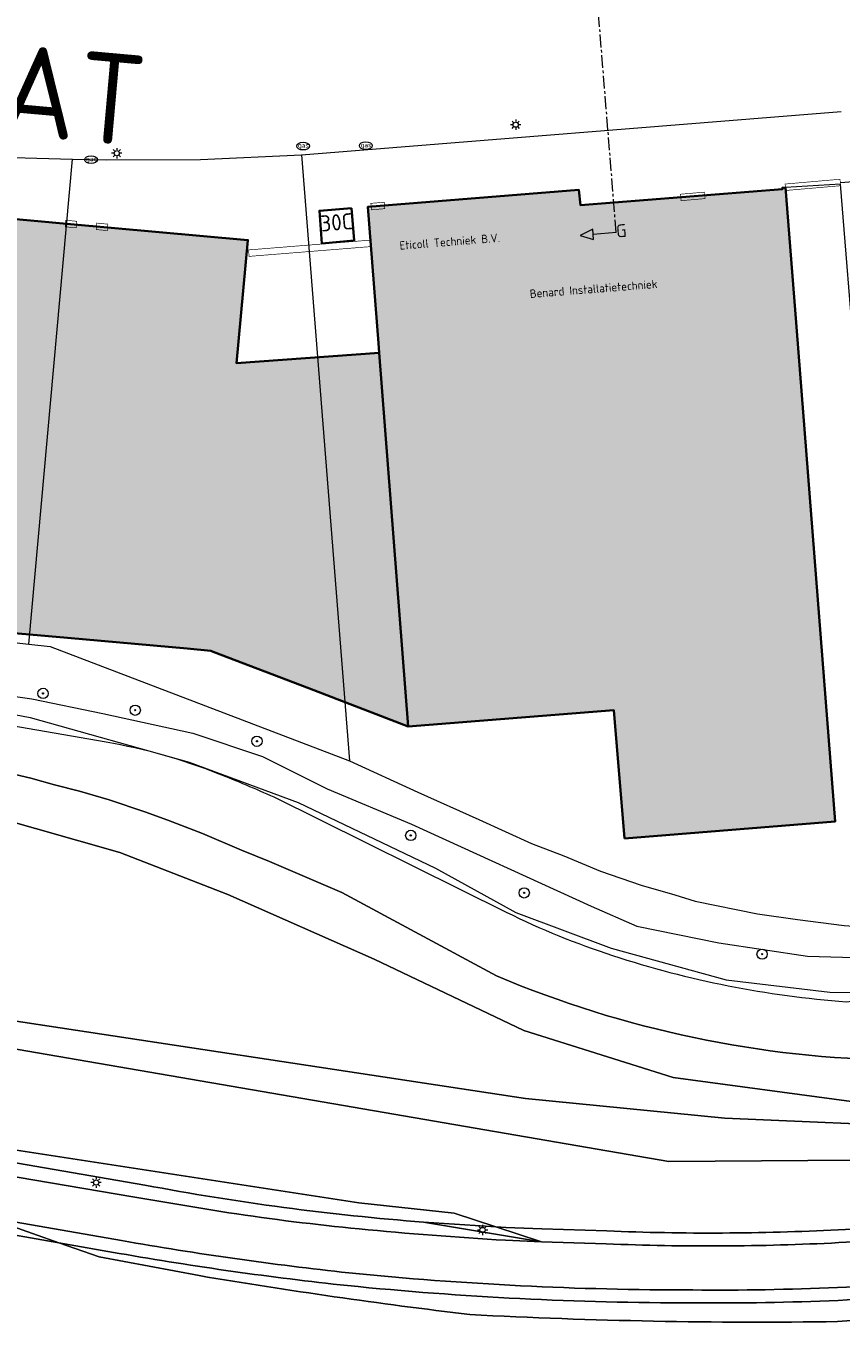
# Model space of a CAD drawing. Header units: metres. Extents: x 97476 to 98458, y 435938 to 436449.
# Tile 33 of 52: x 98207 to 98270, y 435990 to 436091. Entities that reach past the tile are written whole.
import ezdxf
from ezdxf.enums import TextEntityAlignment as Align
from ezdxf.lldxf.tags import DXFTag

# ---------------------------------------------------------------- set-up
doc = ezdxf.new("R2010")
doc.units = ezdxf.units.M
doc.linetypes.add('ZZ-CENTER-SO', pattern=[8, 5, -1, 1, -1])
for name, color, linetype, lineweight in [('B-RO-OG-BEBOUWING-V', 254, 'Continuous', 18), ('B-WA-GK-BESCHOEIING_HOUT-G', 130, 'GK-BESCHOEIING-SO', 18), ('B-WE-GR-BOOM-S', 252, 'Continuous', 18), ('B-WE-GR-GROENVOORZIENING-GV', 252, 'Continuous', 18), ('B-WE-GW-TALUD_KRUIN-G', 252, 'Continuous', 18), ('B-WE-IE-TERREINAFSCHEIDING_KUNSTMATIG_HEKWERK-G', 252, 'IE-TERREINAFSCHEIDING-KUNSTMATIG', 18), ('B-WE-KG-GRENS_PERCEEL-G', 150, 'KG-PERCEEL', 18), ('B-WE-KL-ET_LS_OV_LICHTMAST-S', 1, 'Continuous', 18), ('B-WE-KL-GAS_PUT-S', 252, 'Continuous', 18), ('B-WE-OG-BEBOUWING-GV', 4, 'Continuous', 35), ('B-WE-OG-BEBOUWING_ENTREE_GARAGE-G', 4, 'Continuous', 18), ('B-WE-OG-BEBOUWING_HOOFDGEBOUW-G', 4, 'Continuous', 18), ('B-WE-OG-BEBOUWING_HUISNUMMER-T25-500', 7, 'Continuous', 25), ('B-WE-OG-BEBOUWING_STRAATNAAM-T35-2000', 2, 'Continuous', 35), ('B-WE-OG-GRONDGEBRUIK-T25-250', 7, 'Continuous', 25), ('B-WE-OG-TERREIN_CULTUURSCHEIDING-GV', 252, 'Continuous', 18), ('B-WE-OG-TERREIN_ERF-GV', 252, 'Continuous', 18), ('B-WE-OG-WATER-GV', 252, 'Continuous', 18), ('B-WE-OG-WATER_SLOOT-GV', 252, 'Continuous', 18), ('B-WE-VH-VERHARDING_ASFALT-GV', 252, 'Continuous', 18), ('X-XX-AL-VERWIJZING-S-200', 7, 'Continuous', 18), ('X-XX-AL-VERWIJZING_DOORSNEDE-G', 7, 'ZZ-CENTER-SO', 18)]:
    doc.layers.add(name, color=color, linetype=linetype, lineweight=lineweight)
doc.styles.add('NLCS-ISO', font='NLCS-ISO.ttf')
doc.styles.add('NLCS-ISO-M2000-T35', font='NLCS-ISO.ttf', dxfattribs={"height": 7})
doc.styles.add('NLCS-ISO-M250-T25', font='NLCS-ISO.ttf', dxfattribs={"height": 0.625})
doc.styles.add('NLCS-ISO-M500-T25', font='NLCS-ISO.ttf', dxfattribs={"height": 1.25})
doc.styles.get("Standard").update_dxf_attribs({"font": 'arial.ttf'})
doc.linetypes.add('GK-BESCHOEIING-SO', pattern='A,18,-3,[1,NLCS.SHX,S=0.6,R=0,X=0,Y=0],-3', length=24)
doc.linetypes.add('IE-TERREINAFSCHEIDING-KUNSTMATIG', pattern='A,4,[82,NLCS.SHX,S=0.75,R=90,X=0,Y=0],4,-2', length=10)
tags = doc.linetypes.add('KG-PERCEEL', pattern='A,5.5,-2,["P",Standard,S=1.8,R=0,X=-0.5,Y=-0.9],-2,5.5,-2,[5,NLCS.SHX,S=0.75,R=0,X=0,Y=0],-2', length=19).pattern_tags.tags
tags[6] = DXFTag(74, 10)

# ---------------------------------------------------------------- blocks, each defined once
blk = doc.blocks.new('SKL-ET_OV_LICHTMAST-SO')
at = {"color": 0, "linetype": 'ByBlock', "lineweight": 18}
for points in [[(-1.25, 0), (-2, 0)], [(-1.41, 1.41), (-0.88, 0.88)], [(0, 2), (0, 1.25)], [(0.88, 0.88), (1.41, 1.41)], [(2, 0), (1.25, 0)], [(-1.41, -1.41), (-0.88, -0.88)], [(0, -1.25), (0, -2)], [(0.88, -0.88), (1.41, -1.41)]]:
    blk.add_lwpolyline(points, dxfattribs=at)
blk.add_circle((0, 0), 1, dxfattribs=at)
blk = doc.blocks.new('SKL-GAS_PUT-SO')
at = {"color": 0, "linetype": 'ByBlock', "lineweight": 18}
blk.add_ellipse((0, 0), major_axis=(2.5, 0), ratio=0.601255, dxfattribs=at)
at = {"color": 0, "linetype": 'ByBlock', "lineweight": 18, "style": 'NLCS-ISO'}
blk.add_text('gas', height=1.8, dxfattribs=at).set_placement((0.12, 0.3), align=Align.MIDDLE_CENTER)
blk = doc.blocks.new('SGR-BOOM_01-SO')
at = {"linetype": 'ByBlock', "lineweight": 18}
h = blk.add_hatch(color=0, dxfattribs=at)
h.dxf.hatch_style = 1
edge = h.paths.add_edge_path()
edge.add_arc((0, 0), 0.25, 0, 360)
at = {"color": 0, "linetype": 'ByBlock', "lineweight": 18}
for radius in [2, 0.25]:
    blk.add_circle((0, 0), radius, dxfattribs=at)
blk = doc.blocks.new('SAL-VERWIJZING_DOORSNEDE_LINKS-SO')
for p, q in [((-9, 2), (-14, 0)), ((-14, 0), (-9, -2)), ((-9, -2), (-9, 2)), ((0, 0), (-9, 0))]:
    blk.add_line(p, q)
at = {"lineweight": 50, "style": 'NLCS-ISO'}
blk.add_attdef('...', text='', height=5, dxfattribs=at).set_placement((0, 0.53), align=Align.MIDDLE_LEFT)

msp = doc.modelspace()

# ---------------------------------------------------------------- hatches: boundary and pattern name
at = {"layer": 'B-RO-OG-BEBOUWING-V', "transparency": 33554495}
h = msp.add_hatch(color=256, dxfattribs=at)
h.dxf.hatch_style = 1
h.paths.add_polyline_path([(98316.65, 436029.74), (98315.85, 436029.68), (98315.65, 436032.21), (98315.23, 436032.18), (98314.64, 436039.78), (98314.96, 436039.81), (98314.52, 436045.35), (98314.2, 436045.33), (98313.92, 436048.97), (98314.24, 436048.99), (98314.01, 436051.91), (98313.69, 436051.89), (98313.09, 436059.49), (98313.41, 436059.52), (98313.22, 436062.01), (98314.12, 436062.08), (98314.07, 436062.62), (98308.75, 436062.21), (98300.44, 436061.56), (98303.06, 436028.15), (98316.56, 436029.2), (98316.7, 436029.21)])
h.paths.add_polyline_path([(98275.17, 436071.17), (98277.64, 436039.97), (98280.23, 436040.19), (98297.54, 436041.63), (98296, 436061.22), (98295.14, 436072.2), (98294.39, 436081.76), (98279.75, 436080.58), (98274.46, 436080.15), (98274.55, 436078.94)])
h.paths.add_polyline_path([(98280.34, 436038.72), (98277.74, 436038.5), (98278.43, 436030.33), (98284.93, 436030.84), (98284.29, 436039.06)])
h.paths.add_polyline_path([(98253.31, 436027.86), (98269.66, 436029.19), (98266.54, 436068.86), (98265.79, 436078.35), (98265.56, 436078.33), (98265.57, 436078.23), (98249.9, 436076.97), (98249.78, 436078.16), (98233.39, 436076.85), (98234.22, 436066.27), (98234.28, 436065.52), (98236.54, 436036.56), (98252.49, 436037.81)])
h.paths.add_polyline_path([(98180.83, 436062.11), (98179.39, 436046.16), (98193.35, 436044.91), (98207.16, 436043.68), (98210.1, 436043.42), (98219.38, 436042.59), (98221.21, 436042.42), (98221.4, 436042.35), (98228.88, 436039.49), (98236.54, 436036.56), (98234.28, 436065.52), (98223.22, 436064.72), (98224.09, 436074.28), (98210.05, 436075.54), (98196.22, 436076.79), (98182.26, 436078.05)])
h.paths.add_polyline_path([(98155.66, 436050.27), (98157.57, 436050.1), (98157.42, 436048.47), (98157.34, 436047.55), (98163.84, 436046.98), (98163.79, 436046.46), (98169.14, 436046.01), (98169.24, 436047.19), (98169.41, 436049.06), (98171.73, 436048.86), (98175.55, 436048.51), (98177.34, 436068.48), (98173.51, 436068.85), (98174.39, 436078.74), (98174.39, 436078.78), (98166.54, 436079.52), (98158.36, 436080.25), (98157.46, 436070.28), (98152.44, 436070.69), (98150.69, 436051.26), (98150.64, 436050.72)])
h.paths.add_polyline_path([(98147.97, 436078.27), (98137.99, 436079.16), (98137.32, 436072.07), (98127.79, 436072.92), (98128.64, 436082.84), (98118.02, 436083.82), (98118.02, 436083.8), (98115.39, 436053.89), (98145.77, 436051.21), (98145.81, 436051.69), (98146.66, 436061.38), (98148.18, 436078.25)])
h.paths.add_polyline_path([(98095.42, 436055.18), (98115.34, 436053.39), (98115.39, 436053.89), (98118.02, 436083.8), (98117.93, 436083.81), (98118, 436084.59), (98117.49, 436084.65), (98117.45, 436084), (98110.92, 436084.57), (98104.54, 436085.13), (98104.59, 436085.77), (98104.09, 436085.81), (98104.02, 436085.01), (98104.01, 436084.88), (98103.45, 436078.38), (98097.59, 436078.9), (98097.51, 436078.9)])
h.paths.add_polyline_path([(98097.6, 436079.43), (98102.46, 436078.98), (98103.02, 436084.98), (98103.03, 436085.08), (98101.18, 436085.25), (98098.12, 436085.53), (98097.55, 436079.43)], flags=17)
h.paths.add_polyline_path([(98087.35, 436076.86), (98087.24, 436076.87), (98084.79, 436077.05), (98084.98, 436079.21), (98084.88, 436079.22), (98084.65, 436079.24), (98084.88, 436081.88), (98083.56, 436081.99), (98083.46, 436081.99), (98080.81, 436082.2), (98080.71, 436082.21), (98079.73, 436082.29), (98079.74, 436082.52), (98079.75, 436082.62), (98077.4, 436082.81), (98076.49, 436071.41), (98079.31, 436071.16), (98079.34, 436071.61), (98081.51, 436071.45), (98081.6, 436072.59), (98086.88, 436072.19), (98086.98, 436072.18)])

# ---------------------------------------------------------------- linework, layer by layer
at = {"layer": 'B-WA-GK-BESCHOEIING_HOUT-G', "color": 252, "ltscale": 0.2}
msp.add_lwpolyline([(98022.49, 436060.86, 0.078777), (98023.42, 436059.33, 0.108513), (98024.8, 436058.6), (98191.52, 436039.72), (98194.25, 436038.61), (98213.1, 436035.36, -0.051552), (98221.77, 436032.92, -0.010835), (98226.11, 436031.09), (98244.14, 436022.16, 0.036117), (98252.39, 436018.79, 0.060217), (98270.53, 436015.21), (98303.77, 436019.33), (98339.01, 436028.93), (98345.56, 436033.75), (98349.17, 436037.24), (98348.8, 436040.1)], format="xyb", dxfattribs=at)
at = {"layer": 'B-WE-GR-GROENVOORZIENING-GV'}
msp.add_lwpolyline([(98204.59, 436011.78), (98256.74, 436002.82), (98274.73, 436002.96), (98290.35, 436004.55), (98307.1, 436007.87), (98325.07, 436011.5), (98341.56, 436016.32), (98360.67, 436024.18), (98366.82, 436027.28), (98372.49, 436030.9), (98374.21, 436034.55), (98370.71, 436034.02), (98370.18, 436031.65), (98360.82, 436027.45), (98343.59, 436020.71), (98327.73, 436015.33), (98311.66, 436011.2), (98295.04, 436007.97), (98277.87, 436005.45), (98261.09, 436006.19), (98245.62, 436007.72), (98201.68, 436014.38)], dxfattribs=at)
at = {"layer": 'B-WE-GW-TALUD_KRUIN-G'}
for points in [[(98018.56, 436043.95), (98051.22, 436038.22), (98105.36, 436028.91), (98154.5, 436020.09), (98204.59, 436011.78), (98256.74, 436002.82), (98274.73, 436002.96), (98290.35, 436004.55), (98307.1, 436007.87), (98325.07, 436011.5), (98341.56, 436016.32), (98360.67, 436024.18), (98366.82, 436027.28), (98372.49, 436030.9), (98374.21, 436034.55), (98370.71, 436034.02)], [(98133.85, 436015.24), (98168.94, 436009.12), (98216.09, 436000.99)], [(98237.73, 435998.12), (98246.87, 435996.6)]]:
    msp.add_lwpolyline(points, dxfattribs=at)
msp.add_lwpolyline([(98216.09, 436000.99, 0.027222), (98237.73, 435998.12)], format="xyb", dxfattribs=at)
at = {"layer": 'B-WE-IE-TERREINAFSCHEIDING_KUNSTMATIG_HEKWERK-G', "ltscale": 0.2}
msp.add_line((98270.06, 436078.74), (98274.54, 436079.1), dxfattribs=at)
at = {"layer": 'B-WE-KG-GRENS_PERCEEL-G', "ltscale": 0.2}
for points in [[(98228.25, 436080.88), (98270.12, 436084.25)], [(98196.63, 436081.27), (98205.88, 436080.68), (98210.5, 436080.56)], [(98207.09, 436042.95), (98210.5, 436080.56)], [(98210.5, 436080.56), (98213.13, 436080.49), (98220.41, 436080.51), (98228.25, 436080.88)], [(98228.25, 436080.88), (98231.98, 436033.89)], [(98193.31, 436044.5), (98207.09, 436042.95)], [(98207.09, 436042.95), (98208.76, 436042.77), (98231.98, 436033.89)], [(98192.85, 436039.46), (98200.57, 436038.51), (98207.21, 436037.24), (98219.54, 436033.78), (98227.99, 436030.67), (98238.66, 436025.58), (98244.87, 436022.13), (98252.28, 436019.37), (98261.21, 436016.92), (98269.25, 436015.96), (98274.76, 436015.87), (98283.19, 436016.71), (98293.26, 436018.57), (98303.68, 436020.52)], [(98231.98, 436033.89), (98237.29, 436031.47), (98242.01, 436029.34), (98246.09, 436027.47), (98248.61, 436026.53), (98251.46, 436025.34), (98254.6, 436024.26), (98257.22, 436023.51), (98258.79, 436023.01), (98263.62, 436022.02), (98266.72, 436021.6), (98270.36, 436021.13), (98272.51, 436020.98), (98274.53, 436020.87), (98275.2, 436020.89)]]:
    msp.add_lwpolyline(points, dxfattribs=at)
at = {"layer": 'B-WE-OG-BEBOUWING-GV'}
for points in [[(98253.31, 436027.86), (98269.66, 436029.19), (98266.54, 436068.86), (98265.79, 436078.35), (98265.56, 436078.33), (98265.57, 436078.23), (98249.9, 436076.97), (98249.78, 436078.16), (98233.39, 436076.85), (98234.22, 436066.27), (98234.28, 436065.52), (98236.54, 436036.56), (98252.49, 436037.81)], [(98180.83, 436062.11), (98179.39, 436046.16), (98193.35, 436044.91), (98207.16, 436043.68), (98210.1, 436043.42), (98219.38, 436042.59), (98221.21, 436042.42), (98221.4, 436042.35), (98228.88, 436039.49), (98236.54, 436036.56), (98234.28, 436065.52), (98223.22, 436064.72), (98224.09, 436074.28), (98210.05, 436075.54), (98196.22, 436076.79), (98182.26, 436078.05)], [(98232.14, 436076.74), (98229.64, 436076.55), (98229.83, 436074.02), (98232.35, 436074.24)]]:
    msp.add_lwpolyline(points, close=True, dxfattribs=at)
at = {"layer": 'B-WE-OG-BEBOUWING_ENTREE_GARAGE-G', "const_width": 0.05}
for points in [[(98265.82, 436078.12), (98265.77, 436078.62), (98270.03, 436078.99), (98270.08, 436078.49)], [(98257.7, 436077.33), (98257.65, 436077.83), (98259.51, 436077.99), (98259.56, 436077.49)], [(98233.68, 436076.62), (98233.63, 436077.12), (98234.67, 436077.21), (98234.72, 436076.71)], [(98209.92, 436075.3), (98209.96, 436075.81), (98210.82, 436075.73), (98210.78, 436075.23)], [(98212.33, 436075.09), (98212.37, 436075.59), (98213.23, 436075.51), (98213.19, 436075.01)], [(98224.19, 436073.01), (98224.14, 436073.51), (98233.59, 436074.27), (98233.64, 436073.77)]]:
    msp.add_lwpolyline(points, close=True, dxfattribs=at)
at = {"layer": 'B-WE-OG-BEBOUWING_HOOFDGEBOUW-G'}
for points in [[(98253.31, 436027.86), (98269.66, 436029.19), (98266.54, 436068.86), (98265.79, 436078.35), (98265.56, 436078.33), (98265.57, 436078.23), (98249.9, 436076.97), (98249.78, 436078.16), (98233.39, 436076.85), (98234.22, 436066.27), (98234.28, 436065.52), (98236.54, 436036.56), (98252.49, 436037.81)], [(98180.83, 436062.11), (98179.39, 436046.16), (98193.35, 436044.91), (98207.16, 436043.68), (98210.1, 436043.42), (98219.38, 436042.59), (98221.21, 436042.42), (98221.4, 436042.35), (98228.88, 436039.49), (98236.54, 436036.56), (98234.28, 436065.52), (98223.22, 436064.72), (98224.09, 436074.28), (98210.05, 436075.54), (98196.22, 436076.79), (98182.26, 436078.05)], [(98232.14, 436076.74), (98229.64, 436076.55), (98229.83, 436074.02), (98232.35, 436074.24)]]:
    msp.add_lwpolyline(points, close=True, dxfattribs=at)
at = {"layer": 'B-WE-OG-TERREIN_CULTUURSCHEIDING-GV'}
for points in [[(98397.93, 436045.16), (98400.43, 436047.38), (98399.54, 436051.18), (98388.09, 436043.1), (98374.21, 436034.55), (98372.49, 436030.9), (98366.82, 436027.28), (98360.67, 436024.18), (98341.56, 436016.32), (98325.07, 436011.5), (98307.1, 436007.87), (98290.35, 436004.55), (98274.73, 436002.96), (98256.74, 436002.82), (98204.59, 436011.78), (98154.5, 436020.09), (98105.36, 436028.91), (98051.22, 436038.22), (98018.56, 436043.95), (98018.78, 436043.7), (98043.25, 436038.86), (98070.5, 436032.75), (98086.4, 436028.08), (98105.96, 436023.12)], [(98365.44, 436031.38), (98352.05, 436026.19), (98338.11, 436020.53), (98324.38, 436016.4), (98311.06, 436013.2), (98297.66, 436010.57), (98284.66, 436008.38), (98270.93, 436007.48), (98257.08, 436009.34), (98245.51, 436012.97), (98233.88, 436018.51), (98222.53, 436023.52), (98214.17, 436026.79), (98204.41, 436029.55)], [(98201.68, 436014.38), (98245.62, 436007.72), (98261.09, 436006.19), (98277.87, 436005.45), (98295.04, 436007.97), (98311.66, 436011.2), (98327.73, 436015.33), (98343.59, 436020.71), (98360.82, 436027.45)], [(98127.59, 436018.18), (98154.97, 436012.8), (98187.15, 436007.16), (98206.15, 436003.7), (98232.71, 435999.62), (98240.1, 435998.81), (98243.34, 435997.75), (98244.11, 435997.71), (98246.91, 435997.6), (98251.94, 435997.44)], [(98237.73, 435998.12), (98243.34, 435997.75), (98240.1, 435998.81), (98232.71, 435999.62), (98206.15, 436003.7), (98187.15, 436007.16), (98154.97, 436012.8), (98127.59, 436018.18)], [(98130.02, 436014.97), (98143.95, 436012.4), (98164.6, 436008.82), (98191.96, 436004.02), (98192.18, 436003.98), (98215.17, 436000.07), (98222.62, 435998.85)], [(98216.09, 436000.99), (98168.94, 436009.12), (98133.85, 436015.24)], [(98133.85, 436015.24), (98168.94, 436009.12), (98216.09, 436000.99)], [(98119.21, 436012.56), (98138.36, 436008.85), (98189.92, 435999.84), (98191.2, 435999.62), (98203.53, 435997.54), (98209.43, 435996.52), (98203.7, 435998.52), (98191.37, 436000.61), (98190.09, 436000.82), (98138.53, 436009.84), (98119.41, 436013.54)], [(98220.31, 435993.97), (98212.56, 435995.42), (98209.43, 435996.52), (98203.53, 435997.54), (98191.2, 435999.62), (98189.92, 435999.84), (98138.36, 436008.85), (98119.21, 436012.56)], [(98214.3, 435996.69), (98203.7, 435998.52), (98209.43, 435996.52), (98214.12, 435995.7)], [(98244.07, 435996.71), (98246.87, 435996.6), (98237.73, 435998.12)], [(98251.94, 435997.44), (98246.91, 435997.6), (98244.11, 435997.71), (98243.34, 435997.75), (98246.87, 435996.6), (98251.9, 435996.44)], [(98214.12, 435995.7), (98209.43, 435996.52), (98212.56, 435995.42), (98220.31, 435993.97)], [(98269.84, 435990.41), (98280.85, 435991.19), (98290.84, 435992.34), (98302.79, 435994.13), (98310.24, 435995.49)], [(98302.79, 435994.13), (98290.84, 435992.34), (98280.85, 435991.19), (98269.84, 435990.41)]]:
    msp.add_lwpolyline(points, dxfattribs=at)
for points in [[(98237.73, 435998.12, -0.027222), (98216.09, 436000.99)], [(98216.09, 436000.99, 0.027222), (98237.73, 435998.12)], [(98222.62, 435998.85, 0.013965), (98232.72, 435997.6)], [(98287.88, 435999.22, -0.023775), (98269.88, 435997.53)], [(98269.88, 435997.53, 0.023775), (98287.88, 435999.22)], [(98269.93, 435996.53, 0.023811), (98288.03, 435998.23)], [(98232.72, 435997.6, 0.00917), (98244.07, 435996.71)], [(98269.88, 435997.53, -0.023473), (98251.94, 435997.44)], [(98251.94, 435997.44, 0.023473), (98269.88, 435997.53)], [(98231.92, 435994.19, -0.017129), (98214.3, 435996.69)], [(98251.9, 435996.44, 0.023471), (98269.93, 435996.53)], [(98231.82, 435993.2, -0.017102), (98214.12, 435995.7)], [(98214.12, 435995.7, 0.017102), (98231.82, 435993.2)], [(98220.31, 435993.97, 0.011469), (98241.31, 435990.95)], [(98241.31, 435990.95, -0.011469), (98220.31, 435993.97)], [(98258.62, 435992.86, -0.025284), (98231.92, 435994.19)], [(98281.04, 435993.86, -0.027207), (98258.62, 435992.86)], [(98258.61, 435991.86, -0.025289), (98231.82, 435993.2)], [(98231.82, 435993.2, 0.025289), (98258.61, 435991.86)], [(98281.13, 435992.86, -0.027213), (98258.61, 435991.86)], [(98258.61, 435991.86, 0.027213), (98281.13, 435992.86)], [(98241.31, 435990.95, 0.016652), (98269.84, 435990.41)], [(98269.84, 435990.41, -0.016652), (98241.31, 435990.95)]]:
    msp.add_lwpolyline(points, format="xyb", dxfattribs=at)
msp.add_lwpolyline([(98237.73, 435998.12), (98246.87, 435996.6), (98243.34, 435997.75)], close=True, dxfattribs=at)
at = {"layer": 'B-WE-OG-TERREIN_ERF-GV'}
for points in [[(98271.22, 436064.23), (98270.07, 436078.6), (98265.79, 436078.35), (98266.54, 436068.86), (98269.66, 436029.19), (98253.31, 436027.86), (98252.49, 436037.81), (98236.54, 436036.56), (98228.88, 436039.49), (98221.4, 436042.35), (98221.21, 436042.42), (98219.38, 436042.59), (98210.1, 436043.42), (98207.16, 436043.68), (98193.35, 436044.91)], [(98201.31, 436039.55), (98207.34, 436038.69), (98212.85, 436037.57), (98219.82, 436036.03), (98225.24, 436034.22), (98230.24, 436031.73), (98236.78, 436028.97), (98250.73, 436022.61), (98254.26, 436021.06), (98260.63, 436019.78), (98267.52, 436018.74), (98273.81, 436018.57)]]:
    msp.add_lwpolyline(points, dxfattribs=at)
msp.add_lwpolyline([(98229.83, 436074.02), (98229.64, 436076.55), (98232.14, 436076.74), (98232.35, 436074.24)], close=True, dxfattribs=at)
at = {"layer": 'B-WE-OG-WATER-GV'}
msp.add_lwpolyline([(98205.15, 436033.04), (98207.26, 436032.54), (98209.1, 436032.03), (98211.04, 436031.55), (98213.32, 436030.87), (98216.11, 436029.94), (98217.88, 436029.29), (98220.57, 436028.25), (98223.6, 436026.97), (98225.76, 436026.09), (98231.37, 436023.69), (98243.39, 436017.21)], dxfattribs=at)
msp.add_lwpolyline([(98243.39, 436017.21, 0.096608), (98274.62, 436010.67)], format="xyb", dxfattribs=at)
at = {"layer": 'B-WE-OG-WATER_SLOOT-GV'}
for points in [[(98204.41, 436029.55), (98214.17, 436026.79), (98222.53, 436023.52), (98233.88, 436018.51), (98245.51, 436012.97), (98257.08, 436009.34), (98270.93, 436007.48), (98284.66, 436008.38), (98297.66, 436010.57), (98311.06, 436013.2), (98324.38, 436016.4), (98338.11, 436020.53), (98352.05, 436026.19), (98365.44, 436031.38), (98370.71, 436034.02), (98374.21, 436034.55), (98388.09, 436043.1), (98399.54, 436051.18), (98398.87, 436054.06), (98394.6, 436050.87)], [(98243.39, 436017.21), (98231.37, 436023.69), (98225.76, 436026.09), (98223.6, 436026.97), (98220.57, 436028.25), (98217.88, 436029.29), (98216.11, 436029.94), (98213.32, 436030.87), (98211.04, 436031.55), (98209.1, 436032.03), (98207.26, 436032.54), (98205.15, 436033.04)]]:
    msp.add_lwpolyline(points, dxfattribs=at)
msp.add_lwpolyline([(98274.62, 436010.67, -0.096608), (98243.39, 436017.21)], format="xyb", dxfattribs=at)
at = {"layer": 'B-WE-VH-VERHARDING_ASFALT-GV'}
for points in [[(98222.62, 435998.85), (98215.17, 436000.07), (98192.18, 436003.98), (98191.96, 436004.02), (98191.37, 436000.61), (98203.7, 435998.52), (98214.3, 435996.69)], [(98251.9, 435996.44), (98246.87, 435996.6), (98244.07, 435996.71)]]:
    msp.add_lwpolyline(points, dxfattribs=at)
for points in [[(98232.72, 435997.6, -0.013965), (98222.62, 435998.85)], [(98288.03, 435998.23, -0.023811), (98269.93, 435996.53)], [(98244.07, 435996.71, -0.00917), (98232.72, 435997.6)], [(98214.3, 435996.69, 0.017129), (98231.92, 435994.19)], [(98269.93, 435996.53, -0.023471), (98251.9, 435996.44)], [(98231.92, 435994.19, 0.025284), (98258.62, 435992.86)], [(98258.62, 435992.86, 0.027207), (98281.04, 435993.86)]]:
    msp.add_lwpolyline(points, format="xyb", dxfattribs=at)
at = {"layer": 'X-XX-AL-VERWIJZING_DOORSNEDE-G', "ltscale": 0.2}
msp.add_lwpolyline([(98252.67, 436074.86), (98250.76, 436098.53)], dxfattribs=at)

# ---------------------------------------------------------------- block references
at = {"layer": 'B-WE-GR-BOOM-S', "xscale": 0.2, "yscale": 0.2, "zscale": 0.2}
for p in [(98208.2, 436039.12), (98215.35, 436037.82), (98224.8, 436035.41), (98236.73, 436028.11), (98245.53, 436023.65), (98263.99, 436018.9)]:
    msp.add_blockref('SGR-BOOM_01-SO', p, dxfattribs=at)
at = {"layer": 'B-WE-KL-ET_LS_OV_LICHTMAST-S', "xscale": 0.2, "yscale": 0.2, "zscale": 0.2}
for p in [(98244.87, 436083.22), (98213.92, 436081.01), (98212.32, 436001.19), (98242.3, 435997.51)]:
    msp.add_blockref('SKL-ET_OV_LICHTMAST-SO', p, dxfattribs=at)
at = {"layer": 'B-WE-KL-GAS_PUT-S', "xscale": 0.2, "yscale": 0.2, "zscale": 0.2}
for p in [(98228.38, 436081.56), (98233.24, 436081.59), (98211.93, 436080.51)]:
    msp.add_blockref('SKL-GAS_PUT-SO', p, dxfattribs=at)
at = {"layer": 'X-XX-AL-VERWIJZING-S-200', "ltscale": 0.2, "xscale": 0.2, "yscale": 0.2, "zscale": 0.2, "rotation": 4.61051078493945}
msp.add_blockref('SAL-VERWIJZING_DOORSNEDE_LINKS-SO', (98252.67, 436074.86), dxfattribs=at).add_auto_attribs({'...': 'G'})

# ---------------------------------------------------------------- texts
at = {"layer": 'B-WE-OG-BEBOUWING_HUISNUMMER-T25-500', "style": 'NLCS-ISO-M500-T25'}
msp.add_text('30C', height=1.25, rotation=4.8, dxfattribs=at).set_placement((98230.97, 436075.65), align=Align.MIDDLE)
at = {"layer": 'B-WE-OG-BEBOUWING_STRAATNAAM-T35-2000', "style": 'NLCS-ISO-M2000-T35'}
msp.add_text('KOMPASSTRAAT', height=7, rotation=354.9, dxfattribs=at).set_placement((98182.31, 436088.03), align=Align.MIDDLE)
at = {"layer": 'B-WE-OG-GRONDGEBRUIK-T25-250', "style": 'NLCS-ISO-M250-T25'}
for s, p in [('Eticoll Techniek B.V.', (98235.89, 436073.52)), ('Benard Installatietechniek', (98245.99, 436069.78))]:
    msp.add_text(s, height=0.65, rotation=4.5255, dxfattribs=at).set_placement(p)

doc.saveas('drawing.dxf')
